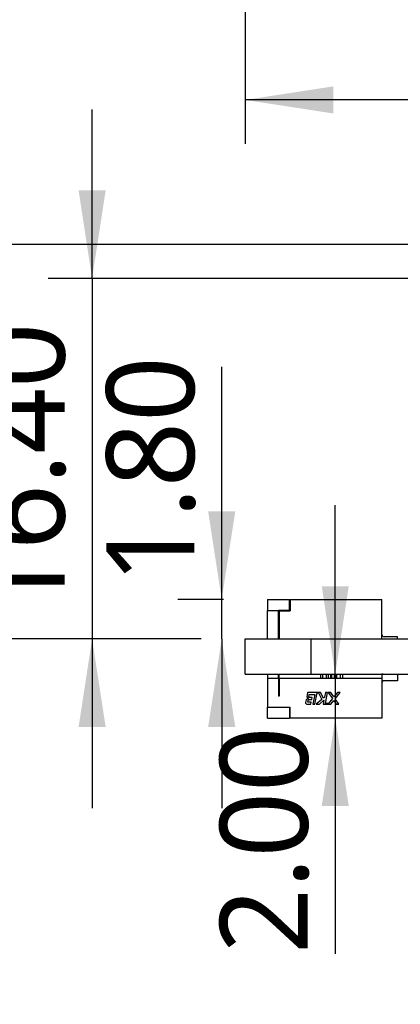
# Model space of a CAD drawing. Header units: millimetres. Extents: x 3 to 207, y 3 to 294.
# Tile 53 of 94: x 71 to 80, y 181 to 204. Entities that reach past the tile are written whole.
import ezdxf

# ---------------------------------------------------------------- set-up
doc = ezdxf.new("R2010")
doc.units = ezdxf.units.MM
doc.layers.add('几何体', color=7, linetype='Continuous')
doc.layers.add('尺寸', color=3, linetype='Continuous')
doc.styles.add('SLDTEXTSTYLE0', font='Microsoft YaHei.ttf')
doc.dimstyles.new('SLDDIMSTYLE1', dxfattribs={"dimtxt": 2, "dimasz": 3.5, "dimexe": 0, "dimexo": 0.0625, "dimgap": 0.5, "dimtad": 1, "dimlfac": 2, "dimrnd": 1e-09, "dimzin": 12, "dimdsep": 46, "dimtxsty": 'SLDTEXTSTYLE0', "dimsah": 1, "dimcen": 0.09, "dimadec": 0, "dimazin": 3, "dimtfac": 1, "dimtmove": 0, "dimatfit": 0, "dimfxl": 0, "dimfrac": 2, "dimtolj": 1, "dimtzin": 12, "dimarcsym": 0})
doc.dimstyles.new('SLDDIMSTYLE2', dxfattribs={"dimtxt": 2, "dimasz": 3.5, "dimexe": 0, "dimexo": 0.0625, "dimgap": 0.5, "dimtad": 1, "dimlfac": 2, "dimrnd": 1e-09, "dimzin": 4, "dimdsep": 46, "dimtxsty": 'SLDTEXTSTYLE0', "dimsah": 1, "dimcen": 0.09, "dimadec": 0, "dimazin": 1, "dimtfac": 1, "dimtmove": 0, "dimatfit": 0, "dimfxl": 0, "dimfrac": 2, "dimtolj": 1, "dimtzin": 12, "dimarcsym": 0})
doc.dimstyles.new('SLDDIMSTYLE3', dxfattribs={"dimtxt": 2, "dimasz": 3.5, "dimexe": 0, "dimexo": 0.0625, "dimgap": 0.5, "dimtad": 1, "dimlfac": 2, "dimrnd": 1e-09, "dimzin": 12, "dimdsep": 46, "dimtxsty": 'SLDTEXTSTYLE0', "dimsah": 1, "dimcen": 0.09, "dimadec": 0, "dimazin": 3, "dimtfac": 1, "dimtofl": 0, "dimtmove": 0, "dimatfit": 3, "dimfxl": 0, "dimfrac": 2, "dimtolj": 1, "dimtzin": 12, "dimarcsym": 0})

# ---------------------------------------------------------------- blocks, each defined once
blk = doc.blocks.new('_D_3')
at = {"layer": '尺寸', "transparency": 16777216}
for p, q in [((76.375, 215.748), (76.375, 200.953)), ((109.185, 213.248), (109.185, 200.953)), ((109.185, 201.953), (76.375, 201.953))]:
    blk.add_line(p, q, dxfattribs=at)
for points in [[(76.375, 201.953), (78.375, 201.645), (78.375, 202.261)], [(109.185, 201.953), (107.185, 202.261), (107.185, 201.645)]]:
    blk.add_solid(points, dxfattribs=at)
at = {"layer": '尺寸', "transparency": 16777216, "insert": (90.072, 204.577), "char_height": 2, "attachment_point": 1, "style": 'SLDTEXTSTYLE0'}
blk.add_mtext('65.62', dxfattribs=at)
blk = doc.blocks.new('_D_27')
at = {"layer": '尺寸', "transparency": 16777216}
for p, q in [((75.839, 190.593), (75.839, 195.88)), ((75.883, 190.593), (74.839, 190.593)), ((75.839, 189.693), (75.839, 190.593)), ((75.375, 189.693), (74.839, 189.693)), ((75.839, 189.693), (75.839, 185.847))]:
    blk.add_line(p, q, dxfattribs=at)
for points in [[(75.839, 190.593), (76.147, 192.593), (75.532, 192.593)], [(75.839, 189.693), (75.532, 187.693), (76.147, 187.693)]]:
    blk.add_solid(points, dxfattribs=at)
at = {"layer": '尺寸', "transparency": 16777216, "insert": (73.215, 190.953), "char_height": 2, "attachment_point": 1, "rotation": 90, "style": 'SLDTEXTSTYLE0'}
blk.add_mtext('1.80', dxfattribs=at)
blk = doc.blocks.new('_D_28')
at = {"layer": '尺寸', "transparency": 16777216}
for p, q in [((78.421, 188.893), (78.421, 192.739)), ((78.421, 188.893), (78.421, 187.893)), ((78.421, 187.893), (78.421, 182.534))]:
    blk.add_line(p, q, dxfattribs=at)
for points in [[(78.421, 188.893), (78.729, 190.893), (78.113, 190.893)], [(78.421, 187.893), (78.113, 185.893), (78.729, 185.893)]]:
    blk.add_solid(points, dxfattribs=at)
at = {"layer": '尺寸', "transparency": 16777216, "insert": (75.797, 182.534), "char_height": 2, "attachment_point": 1, "rotation": 90, "style": 'SLDTEXTSTYLE0'}
blk.add_mtext('2.00', dxfattribs=at)
blk = doc.blocks.new('_D_29')
at = {"layer": '尺寸', "transparency": 16777216}
for p, q in [((72.893, 197.893), (72.893, 201.739)), ((81.051, 197.893), (71.893, 197.893)), ((72.893, 197.893), (72.893, 189.693)), ((75.375, 189.693), (71.893, 189.693)), ((72.893, 189.693), (72.893, 185.847))]:
    blk.add_line(p, q, dxfattribs=at)
for points in [[(72.893, 197.893), (73.201, 199.893), (72.586, 199.893)], [(72.893, 189.693), (72.586, 187.693), (73.201, 187.693)]]:
    blk.add_solid(points, dxfattribs=at)
at = {"layer": '尺寸', "transparency": 16777216, "insert": (70.269, 190.23), "char_height": 2, "attachment_point": 1, "rotation": 90, "style": 'SLDTEXTSTYLE0'}
blk.add_mtext('16.40', dxfattribs=at)
blk = doc.blocks.new('_D_30')
at = {"layer": '尺寸', "transparency": 16777216}
for p, q in [((69.327, 198.668), (69.327, 202.514)), ((85.875, 198.668), (68.327, 198.668)), ((69.327, 198.668), (69.327, 189.693)), ((75.375, 189.693), (68.327, 189.693)), ((69.327, 189.693), (69.327, 185.847))]:
    blk.add_line(p, q, dxfattribs=at)
for points in [[(69.327, 198.668), (69.635, 200.668), (69.02, 200.668)], [(69.327, 189.693), (69.02, 187.693), (69.635, 187.693)]]:
    blk.add_solid(points, dxfattribs=at)
at = {"layer": '尺寸', "transparency": 16777216, "insert": (66.703, 190.23), "char_height": 2, "attachment_point": 1, "rotation": 90, "style": 'SLDTEXTSTYLE0'}
blk.add_mtext('17.95', dxfattribs=at)
blk = doc.blocks.new('_D_31')
at = {"layer": '尺寸', "transparency": 16777216}
for p, q in [((97.176, 196.443), (97.176, 200.289)), ((97.176, 196.443), (97.176, 189.693)), ((97.176, 189.693), (97.176, 181.812))]:
    blk.add_line(p, q, dxfattribs=at)
for points in [[(97.176, 196.443), (97.484, 198.443), (96.869, 198.443)], [(97.176, 189.693), (96.869, 187.693), (97.484, 187.693)]]:
    blk.add_solid(points, dxfattribs=at)
at = {"layer": '尺寸', "transparency": 16777216, "insert": (94.552, 181.812), "char_height": 2, "attachment_point": 1, "rotation": 90, "style": 'SLDTEXTSTYLE0'}
blk.add_mtext('13.50', dxfattribs=at)
blk = doc.blocks.new('_D_38')
at = {"layer": '尺寸', "transparency": 16777216}
for p, q in [((78.129, 172.473), (78.129, 180.792)), ((137.121, 172.473), (137.121, 180.792)), ((78.129, 179.792), (137.121, 179.792))]:
    blk.add_line(p, q, dxfattribs=at)
for points in [[(78.129, 179.792), (80.129, 179.484), (80.129, 180.099)], [(137.121, 179.792), (135.121, 180.099), (135.121, 179.484)]]:
    blk.add_solid(points, dxfattribs=at)
at = {"layer": '尺寸', "transparency": 16777216, "insert": (102.317, 182.416), "char_height": 2, "attachment_point": 1, "style": 'SLDTEXTSTYLE0'}
blk.add_mtext('117.98', dxfattribs=at)

msp = doc.modelspace()

# ---------------------------------------------------------------- linework, layer by layer
at = {"layer": '几何体'}
for p, q in [((76.8833, 190.5929), (77.3845, 190.5929)), ((76.8833, 190.5929), (76.8833, 190.3429)), ((77.3845, 190.3429), (77.3845, 190.5929)), ((77.3945, 190.5929), (77.3945, 190.3329)), ((77.3945, 190.5929), (79.4833, 190.5929)), ((79.4833, 189.6929), (79.4833, 190.5929)), ((76.8833, 190.3429), (77.1333, 190.3429)), ((76.8833, 189.6929), (76.8833, 190.3429)), ((77.1333, 189.6929), (77.1333, 190.3429)), ((77.3845, 190.3429), (77.1333, 190.3429)), ((77.1433, 190.3329), (77.1433, 189.6929)), ((77.1433, 190.3329), (77.3945, 190.3329)), ((77.3845, 190.3429), (77.3945, 190.3429)), ((77.1433, 190.0929), (77.1333, 190.0929)), ((77.1433, 189.7666), (77.1333, 189.7666)), ((79.8333, 189.7429), (79.5333, 189.7429)), ((79.8333, 189.6929), (79.8333, 189.7429)), ((76.3753, 188.8929), (76.3753, 189.6929)), ((76.3753, 189.6929), (77.8753, 189.6929)), ((77.8753, 188.8929), (77.8753, 189.6929)), ((77.8753, 189.6929), (95.7152, 189.6929)), ((76.3753, 188.8929), (77.8753, 188.8929)), ((76.8833, 188.8929), (76.8833, 188.7929)), ((77.1333, 188.7929), (77.1333, 188.8929)), ((77.1433, 188.7929), (77.1433, 188.8929)), ((77.8753, 188.8929), (137.3753, 188.8929)), ((78.0833, 188.8929), (78.0833, 188.7929)), ((78.1333, 188.8929), (78.1333, 188.7929)), ((78.2208, 188.7929), (78.2208, 188.8929)), ((78.2708, 188.7929), (78.2708, 188.8929)), ((78.3208, 188.7929), (78.3208, 188.8929)), ((78.3458, 188.7929), (78.3458, 188.8929)), ((78.3958, 188.8929), (78.3958, 188.7929)), ((78.4458, 188.8929), (78.4458, 188.7929)), ((78.5333, 188.8929), (78.5333, 188.7929)), ((78.5833, 188.8929), (78.5833, 188.7929)), ((79.4833, 188.8929), (79.4833, 188.7929)), ((79.8333, 188.8929), (79.8333, 188.7429)), ((76.8833, 188.7929), (76.8833, 188.1429)), ((77.1333, 188.7929), (76.8833, 188.7929)), ((77.1333, 188.7929), (77.1333, 188.3929)), ((77.1333, 188.7929), (77.1433, 188.7929)), ((77.1433, 188.7191), (77.1333, 188.7191)), ((77.1433, 188.7929), (77.1433, 188.3929)), ((79.4833, 188.7929), (77.1433, 188.7929)), ((79.4833, 188.7929), (79.4833, 187.8929)), ((79.8333, 188.7429), (79.5333, 188.7429)), ((77.1433, 188.3929), (77.1333, 188.3929)), ((77.7892, 188.4672), (77.772, 188.3788)), ((77.772, 188.3788), (77.8015, 188.3402)), ((78.0888, 188.4782), (77.8024, 188.4782)), ((77.8197, 188.3802), (77.8296, 188.4317)), ((77.8296, 188.4317), (77.9556, 188.4317)), ((77.8952, 188.3642), (77.8329, 188.3642)), ((77.8862, 188.3177), (77.8952, 188.3642)), ((77.9556, 188.4317), (77.9129, 188.2112)), ((77.9594, 188.2112), (78.0091, 188.4677)), ((78.0091, 188.4677), (78.0421, 188.4677)), ((78.0421, 188.4677), (78.1163, 188.318)), ((78.1528, 188.349), (78.0888, 188.4782)), ((78.1782, 188.3706), (78.1528, 188.349)), ((78.1991, 188.4782), (78.1782, 188.3706)), ((78.1962, 188.2232), (78.2456, 188.4782)), ((78.2456, 188.4782), (78.1991, 188.4782)), ((78.3195, 188.4782), (78.2625, 188.4782)), ((78.2625, 188.4782), (78.3586, 188.3354)), ((78.3899, 188.3736), (78.3195, 188.4782)), ((78.4755, 188.4782), (78.3899, 188.3736)), ((78.4169, 188.3334), (78.5355, 188.4782)), ((78.5355, 188.4782), (78.4755, 188.4782)), ((76.8833, 188.1429), (77.3945, 188.1429)), ((76.8833, 187.8929), (76.8833, 188.1429)), ((77.3845, 188.1429), (77.3845, 187.8929)), ((77.3945, 187.8929), (77.3945, 188.1429)), ((77.7577, 188.3047), (77.7461, 188.2451)), ((77.8015, 188.3402), (77.7577, 188.3047)), ((77.7741, 188.2112), (77.8656, 188.2112)), ((77.7959, 188.2577), (77.8045, 188.3019)), ((77.8746, 188.2577), (77.7959, 188.2577)), ((77.8236, 188.3177), (77.8862, 188.3177)), ((77.8656, 188.2112), (77.8746, 188.2577)), ((77.9129, 188.2112), (77.9594, 188.2112)), ((78.1163, 188.318), (77.9904, 188.2112)), ((77.9904, 188.2112), (78.0624, 188.2112)), ((78.0624, 188.2112), (78.1641, 188.2975)), ((78.1641, 188.2975), (78.1473, 188.2112)), ((78.1473, 188.2112), (78.3168, 188.2112)), ((78.2667, 188.2232), (78.1962, 188.2232)), ((78.3586, 188.3354), (78.2667, 188.2232)), ((78.3168, 188.2112), (78.3856, 188.2952)), ((78.3856, 188.2952), (78.4421, 188.2112)), ((78.4991, 188.2112), (78.4169, 188.3334)), ((78.4421, 188.2112), (78.4991, 188.2112)), ((76.8833, 187.8929), (77.3845, 187.8929)), ((79.4833, 187.8929), (77.3945, 187.8929))]:
    msp.add_line(p, q, dxfattribs=at)
at = {"layer": '几何体', "flags": 128}
msp.add_lwpolyline([(79.5083, 188.8929), (79.4887, 188.891), (79.4833, 188.8897)], dxfattribs=at)
at = {"layer": '几何体'}
for centre, radius, start, end in [((79.5333, 189.7929), 0.05, 180, 270), ((79.5333, 188.6929), 0.05, 90, 180), ((77.8024, 188.4647), 0.0135, 90, 169.03304), ((77.8329, 188.3777), 0.0135, 169.03304, 270), ((77.7741, 188.2397), 0.0285, 169.03304, 270), ((77.8236, 188.2982), 0.0195, 90, 169.03304)]:
    msp.add_arc(centre, radius, start, end, dxfattribs=at)

# ---------------------------------------------------------------- dimensions: what is measured, and where the dimension line sits
at = {"layer": '尺寸'}
for base, p1, p2, picture, middle in [((76.3753, 201.9531), (109.1852, 214.248), (76.3753, 216.7479), '_D_3', (93.2581, 201.9531)), ((137.1213, 179.7918), (78.1293, 171.4731), (137.1213, 171.4731), '_D_38', (106.2257, 179.7918))]:
    dim = msp.add_linear_dim(base=base, p1=p1, p2=p2, dimstyle='SLDDIMSTYLE3', dxfattribs=at)
    dim.commit()
    dim.dimension.update_dxf_attribs({"geometry": picture, "text_midpoint": middle, "dimtype": 160})
for base, p1, p2, dimstyle, picture, middle in [((69.3273, 189.6929), (86.8753, 198.6679), (76.3753, 189.6929), 'SLDDIMSTYLE1', '_D_30', (69.3273, 193.4165)), ((72.8934, 189.6929), (82.0514, 197.8929), (76.3753, 189.6929), 'SLDDIMSTYLE2', '_D_29', (72.8934, 193.4165)), ((97.1763, 189.6929), (95.7152, 196.4429), (76.3753, 189.6929), 'SLDDIMSTYLE2', '_D_31', (97.1763, 184.9978)), ((75.8392, 190.5929), (76.3753, 189.6929), (76.8833, 190.5929), 'SLDDIMSTYLE2', '_D_27', (75.8392, 193.4165)), ((78.4209, 187.8929), (76.3753, 188.8929), (79.4833, 187.8929), 'SLDDIMSTYLE2', '_D_28', (78.4209, 184.9978))]:
    dim = msp.add_linear_dim(base=base, p1=p1, p2=p2, angle=90, dimstyle=dimstyle, dxfattribs=at)
    dim.commit()
    dim.dimension.update_dxf_attribs({"geometry": picture, "text_midpoint": middle, "dimtype": 160})

doc.saveas('drawing.dxf')
